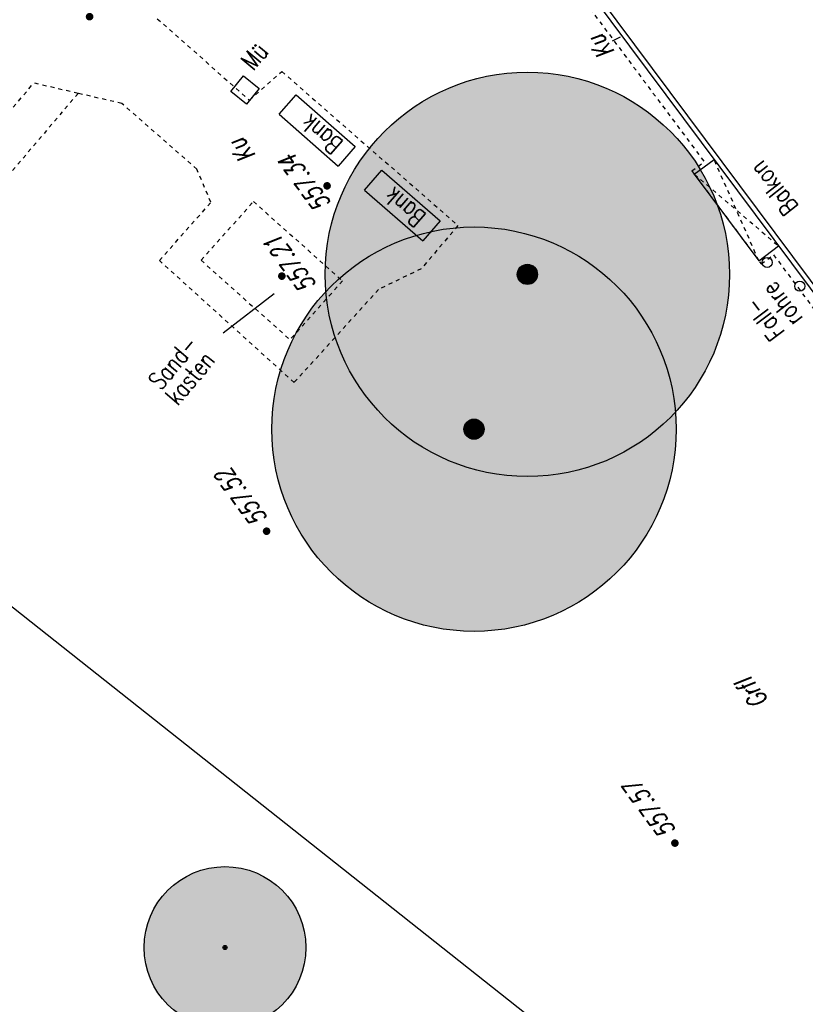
# Model space of a CAD drawing. Header units: metres. Extents: x 2 to 485, y 6 to 594.
# Tile 84 of 176: x 254 to 274, y 305 to 329. Entities that reach past the tile are written whole.
import ezdxf
from ezdxf.enums import TextEntityAlignment as Align

# ---------------------------------------------------------------- set-up
doc = ezdxf.new("R2010")
doc.units = ezdxf.units.M
doc.header["$LTSCALE"] = 0.0125
doc.linetypes.add('260241_A_bea$0$GESTRICHELTX2', pattern=[0.7, 0.5, -0.2])
doc.linetypes.add('260241_A_bea$0$PUNKTIERT', pattern=[0.2, 0, -0.2])
for name, color, linetype in [('260241_A_bea$0$B10_GEBAEUDE', 1, 'Continuous'), ('260241_A_bea$0$B13_GEB_ZUBEHOER', 12, 'Continuous'), ('260241_A_bea$0$B14_GEB_ZUB_GESTR', 12, 'Continuous'), ('260241_A_bea$0$B15_GEB_TXT', 12, 'Continuous'), ('260241_A_bea$0$B25_EINFASS_GEPKT', 7, '260241_A_bea$0$PUNKTIERT'), ('260241_A_bea$0$B28_VEINFASS_TXT', 5, 'Continuous'), ('260241_A_bea$0$B30_BEWSYM', 3, 'Continuous'), ('260241_A_bea$0$B34_ZUBEHOER_1', 6, 'Continuous'), ('260241_A_bea$0$B53_HAUPTHOEHEN', 4, 'Continuous'), ('260241_A_bea$0$B54_HOEHEN', 253, 'Continuous')]:
    doc.layers.add(name, color=color, linetype=linetype)
doc.layers.add('260241_A_bea$0$B62_PLOTBOX', color=9, linetype='Continuous', plot=False)
doc.layers.add('260241_A_bea$0$f_fill_baum', color=86, linetype='Continuous', lineweight=18)
doc.styles.add('260241_A_bea$0$ROMANS', font='ROMANS')

# ---------------------------------------------------------------- blocks, each defined once
blk = doc.blocks.new('260241_A_bea$0$HOEHENPKT_ZENTR')
at = {"const_width": 0.75}
blk.add_lwpolyline([(-0.375, 0, 1), (0.375, 0, 1)], format="xyb", close=True, dxfattribs=at)
blk = doc.blocks.new('260241_A_bea$0$PAPIERK_RUND')
blk.add_circle((0, 0), 0.5)
blk = doc.blocks.new('260241_A_bea$0$BAUMSTAMM')
at = {"const_width": 0.5}
blk.add_lwpolyline([(-0.25, 0, 1), (0.25, 0, 1)], format="xyb", close=True, dxfattribs=at)
blk.add_circle((0, 0), 0.5)

msp = doc.modelspace()

# ---------------------------------------------------------------- hatches: boundary and pattern name
at = {"layer": '260241_A_bea$0$f_fill_baum'}
h = msp.add_hatch(color=256, dxfattribs=at)
h.dxf.hatch_style = 1
edge = h.paths.add_edge_path()
edge.add_ellipse((267.052, 322.61), major_axis=(3.536, 3.536), ratio=1, start_angle=0, end_angle=360)
h = msp.add_hatch(color=256, dxfattribs=at)
h.dxf.hatch_style = 1
edge = h.paths.add_edge_path()
edge.add_ellipse((265.732, 318.782), major_axis=(3.536, 3.536), ratio=1, start_angle=0, end_angle=360)
h = msp.add_hatch(color=256, dxfattribs=at)
h.dxf.hatch_style = 1
edge = h.paths.add_edge_path()
edge.add_ellipse((259.574, 305.965), major_axis=(-1.414, 1.414), ratio=1, start_angle=0, end_angle=360)

# ---------------------------------------------------------------- linework, layer by layer
at = {"color": 252}
for p, q in [((259.715, 327.132), (260.028, 327.522)), ((260.028, 327.522), (260.418, 327.208)), ((260.105, 326.819), (259.715, 327.132)), ((260.418, 327.208), (260.105, 326.819))]:
    msp.add_line(p, q, dxfattribs=at)
for centre in [(272.982, 322.906), (273.787, 322.32)]:
    msp.add_ellipse(centre, major_axis=(0.0884, 0.0884), ratio=1, start_param=5.497787, end_param=11.780972, dxfattribs=at)
at = {"layer": '260241_A_bea$0$B10_GEBAEUDE', "color": 7, "linetype": 'Continuous'}
msp.add_line((267.927, 330.671), (295.091, 294.237), dxfattribs=at)
at = {"layer": '260241_A_bea$0$B13_GEB_ZUBEHOER', "color": 7, "linetype": 'Continuous'}
for p, q in [((267.831, 330.599), (295.073, 294.061)), ((271.179, 325.088), (271.668, 325.453)), ((271.179, 325.088), (272.775, 322.947)), ((272.775, 322.947), (273.264, 323.312))]:
    msp.add_line(p, q, dxfattribs=at)
at = {"layer": '260241_A_bea$0$B14_GEB_ZUB_GESTR', "color": 7, "linetype": '260241_A_bea$0$GESTRICHELTX2'}
for p, q in [((272.775, 322.947), (271.668, 325.453)), ((271.179, 325.088), (273.264, 323.312))]:
    msp.add_line(p, q, dxfattribs=at)
at = {"layer": '260241_A_bea$0$B25_EINFASS_GEPKT', "color": 7, "linetype": '260241_A_bea$0$PUNKTIERT', "ltscale": 0.5}
for p, q in [((267.646, 330.462), (271.424, 325.395)), ((257.901, 328.93), (260.177, 326.918)), ((260.177, 326.918), (260.982, 327.63)), ((260.982, 327.63), (265.335, 323.815)), ((249.295, 320.795), (254.844, 327.34)), ((255.94, 327.087), (254.844, 327.34)), ((255.94, 327.087), (241.849, 310.475)), ((257.024, 326.836), (255.94, 327.087)), ((258.879, 325.21), (257.024, 326.836)), ((271.119, 325.168), (271.424, 325.395)), ((259.226, 324.392), (258.879, 325.21)), ((271.119, 325.168), (272.834, 322.867)), ((257.956, 322.952), (259.226, 324.392)), ((258.982, 322.958), (260.278, 324.411)), ((260.278, 324.411), (262.479, 322.448)), ((265.335, 323.815), (264.426, 322.746)), ((261.283, 319.935), (257.956, 322.952)), ((258.982, 322.958), (261.183, 320.995)), ((272.834, 322.867), (273.139, 323.094)), ((273.139, 323.094), (274.34, 321.484)), ((264.426, 322.746), (263.37, 322.238)), ((262.479, 322.448), (261.183, 320.995)), ((263.37, 322.238), (261.283, 319.935))]:
    msp.add_line(p, q, dxfattribs=at)
at = {"layer": '260241_A_bea$0$B28_VEINFASS_TXT', "color": 252, "linetype": 'Continuous'}
msp.add_line((269.346, 328.48), (269.151, 328.376), dxfattribs=at)
at = {"layer": '260241_A_bea$0$B34_ZUBEHOER_1', "color": 252, "linetype": 'Continuous'}
for p, q in [((260.91, 326.568), (261.334, 327.052)), ((261.334, 327.052), (262.797, 325.769)), ((260.91, 326.568), (262.373, 325.285)), ((262.797, 325.769), (262.373, 325.285)), ((263.025, 324.695), (263.456, 325.19)), ((263.456, 325.19), (264.898, 323.932)), ((263.025, 324.695), (264.467, 323.437)), ((264.898, 323.932), (264.467, 323.437)), ((260.792, 322.133), (259.527, 321.158))]:
    msp.add_line(p, q, dxfattribs=at)
at = {"layer": '260241_A_bea$0$B62_PLOTBOX', "linetype": 'Continuous'}
msp.add_line((326.293, 257.404), (200.84, 356.709), dxfattribs=at)

# ---------------------------------------------------------------- block references
at = {"layer": '260241_A_bea$0$B30_BEWSYM'}
for name, p, xscale, yscale in [('260241_A_bea$0$PAPIERK_RUND', (267.052, 322.61), 10, 10), ('260241_A_bea$0$PAPIERK_RUND', (265.732, 318.782), 10, 10), ('260241_A_bea$0$BAUMSTAMM', (267.052, 322.61), 0.5, 0.5), ('260241_A_bea$0$BAUMSTAMM', (265.732, 318.782), 0.5, 0.5), ('260241_A_bea$0$PAPIERK_RUND', (259.574, 305.965), 4, 4), ('260241_A_bea$0$BAUMSTAMM', (259.574, 305.965), 0.10000000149, 0.10000000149)]:
    msp.add_blockref(name, p, dxfattribs=dict(at, xscale=xscale, yscale=yscale))
at = {"layer": '260241_A_bea$0$B54_HOEHEN', "color": 252, "xscale": 0.125, "yscale": 0.125}
for p in [(256.226, 328.982), (262.099, 324.799), (260.98, 322.567), (260.603, 316.259), (270.7, 308.546)]:
    msp.add_blockref('260241_A_bea$0$HOEHENPKT_ZENTR', p, dxfattribs=at)

# ---------------------------------------------------------------- texts
at = {"layer": '260241_A_bea$0$B15_GEB_TXT', "color": 7, "style": '260241_A_bea$0$ROMANS', "width": 0.75}
msp.add_text('Balkon', height=0.45, rotation=127.9062, dxfattribs=at).set_placement((273.775, 324.289))
at = {"layer": '260241_A_bea$0$B28_VEINFASS_TXT', "color": 252, "style": '260241_A_bea$0$ROMANS', "oblique": 15, "width": 0.75}
for s, rotation, p in [('Ku', 125.3767, (269.054, 328.357)), ('Ku', 126.8827, (260.173, 325.791)), ('Grfl', 126.7027, (272.793, 312.383))]:
    msp.add_text(s, height=0.45, rotation=rotation, dxfattribs=at).set_placement(p, align=Align.CENTER)
at = {"layer": '260241_A_bea$0$B34_ZUBEHOER_1', "color": 252, "style": '260241_A_bea$0$ROMANS', "width": 0.75}
for s, rotation, p in [('Mü', 49.988, (260.277, 327.624)), ('Bank', 139.002, (262.521, 325.882)), ('Bank', 139.002, (264.578, 324.076)), ('rohre', 126.8917, (273.883, 321.521)), ('Fall-', 126.8917, (273.433, 321.183)), ('Sand-', 49.9473, (257.988, 319.721)), ('kasten', 49.9473, (258.405, 319.343))]:
    msp.add_text(s, height=0.45, rotation=rotation, dxfattribs=at).set_placement(p)
at = {"layer": '260241_A_bea$0$B53_HAUPTHOEHEN', "color": 252, "style": '260241_A_bea$0$ROMANS', "oblique": 15, "width": 0.75}
msp.add_text('557.34', height=0.45, rotation=126.6418, dxfattribs=at).set_placement((262.211, 324.363))
msp.add_text('557.21', height=0.45, rotation=126.6418, dxfattribs=at).set_placement((261.01, 322.728), align=Align.TOP_CENTER)
for s, p in [('557.52', (260.46, 316.451)), ('557.57', (270.557, 308.738))]:
    msp.add_text(s, height=0.45, rotation=126.6418, dxfattribs=at).set_placement(p, align=Align.MIDDLE_LEFT)

doc.saveas('drawing.dxf')
